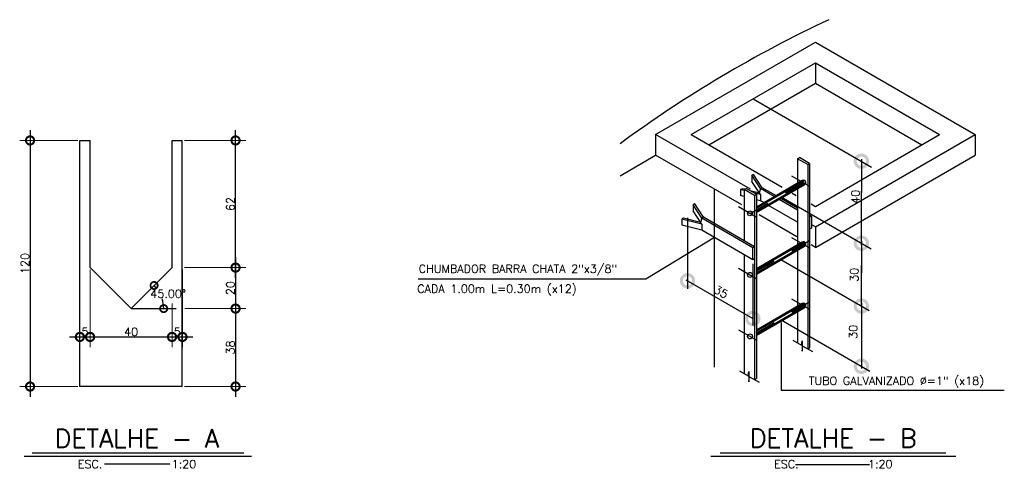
# Model space of a CAD drawing. Header units: millimetres. Extents: x 197878 to 197999, y 8707048 to 8707093.
# Tile 4 of 37: x 197893.44 to 197898.24, y 8707053.07 to 8707055.25. Entities that reach past the tile are written whole.
import ezdxf
from ezdxf.enums import TextEntityAlignment as Align

# ---------------------------------------------------------------- set-up
doc = ezdxf.new("R2010")
doc.units = ezdxf.units.MM
doc.header["$LTSCALE"] = 0.1
for name, pattern in [('C', [2, 1, 1]), ('CONTINUO', [0]), ('DASHDOT', [1, 0.5, -0.25, 0, -0.25])]:
    doc.linetypes.add(name, pattern=pattern)
doc.layers.get('Defpoints').update_dxf_attribs({"lineweight": 9})
for name, color, linetype in [('-TUB', 2, 'Continuous'), ('AUXILIARES', 7, 'Continuous'), ('DIM', 7, 'Continuous'), ('EIXO', 7, 'DASHDOT'), ('ESCADA', 3, 'Continuous'), ('GRADE', 9, 'Continuous'), ('HACH', 7, 'Continuous'), ('LFINA', 3, 'Continuous'), ('TEXTO', 2, 'Continuous')]:
    doc.layers.add(name, color=color, linetype=linetype)
doc.styles.add('ROMAND', font='ROMANS.SHX', dxfattribs={"oblique": 15, "height": 800})
doc.styles.add('romans', font='romans.shx')
doc.dimstyles.get("Standard").update_dxf_attribs({"dimtxt": 0.1, "dimasz": 0.2, "dimexe": 0.05, "dimexo": 0.05, "dimgap": 0.025, "dimtad": 1, "dimtoh": 1, "dimdec": 0, "dimlfac": 100, "dimzin": 0, "dimdsep": 46, "dimtxsty": 'romans', "dimblk1": 'DOTSMALL', "dimblk2": 'DOTSMALL', "dimsah": 1, "dimcen": 0.3, "dimdle": 0.05, "dimclrd": 7, "dimclre": 7, "dimclrt": 2, "dimazin": 0, "dimtfac": 1, "dimtdec": 0, "dimtmove": 2, "dimatfit": 3, "dimldrblk": 'DOTSMALL', "dimfxl": 0, "dimtolj": 1, "dimtzin": 0, "dimlwe": 5, "dimarcsym": 0})

# ---------------------------------------------------------------- blocks, each defined once
blk = doc.blocks.new('_DOTSMALL')
at = {"color": 0, "linetype": 'ByBlock', "const_width": 0.5}
blk.add_lwpolyline([(-0.0625, 0, 1), (0.0625, 0, 1)], format="xyb", close=True, dxfattribs=at)
blk = doc.blocks.new('*D40')
at = {"layer": 'Defpoints', "color": 0}
for p in [(197894.2329, 8707054.6611), (197894.4928, 8707054.6611), (197894.3329, 8707054.0411)]:
    blk.add_point(p, dxfattribs=at)
at = {"layer": 'DIM', "color": 7, "lineweight": -2}
blk.add_line((197894.4928, 8707053.9911), (197894.4928, 8707054.7111), dxfattribs=at)
at = {"layer": 'DIM', "color": 7, "lineweight": 5}
for p, q in [((197894.2429, 8707054.6611), (197894.5428, 8707054.6611)), ((197894.3429, 8707054.0411), (197894.5428, 8707054.0411))]:
    blk.add_line(p, q, dxfattribs=at)
at = {"layer": 'DIM', "color": 7, "lineweight": -2, "xscale": 0.08, "yscale": 0.08, "zscale": 0.08}
for p, rotation in [((197894.4928, 8707054.6611), 90), ((197894.4928, 8707054.0411), 270)]:
    blk.add_blockref('_DOTSMALL', p, dxfattribs=dict(at, rotation=rotation))
at = {"layer": 'DIM', "color": 2, "insert": (197894.4678, 8707054.3511), "char_height": 0.04, "attachment_point": 5, "rotation": 90, "style": 'romans'}
blk.add_mtext('\\A1;62', dxfattribs=at)
blk = doc.blocks.new('*D41')
at = {"layer": 'Defpoints', "color": 0}
for p in [(197894.3429, 8707053.8411), (197894.2329, 8707053.4611), (197894.4928, 8707053.4611)]:
    blk.add_point(p, dxfattribs=at)
at = {"layer": 'DIM', "color": 7, "lineweight": -2}
blk.add_line((197894.4928, 8707053.8911), (197894.4928, 8707053.4111), dxfattribs=at)
at = {"layer": 'DIM', "color": 7, "lineweight": 5}
for p, q in [((197894.3529, 8707053.8411), (197894.5428, 8707053.8411)), ((197894.2429, 8707053.4611), (197894.5428, 8707053.4611))]:
    blk.add_line(p, q, dxfattribs=at)
at = {"layer": 'DIM', "color": 7, "lineweight": -2, "xscale": 0.08, "yscale": 0.08, "zscale": 0.08}
for p, rotation in [((197894.4928, 8707053.8411), 90), ((197894.4928, 8707053.4611), 270)]:
    blk.add_blockref('_DOTSMALL', p, dxfattribs=dict(at, rotation=rotation))
at = {"layer": 'DIM', "color": 2, "insert": (197894.4678, 8707053.6511), "char_height": 0.04, "attachment_point": 5, "rotation": 90, "style": 'romans'}
blk.add_mtext('\\A1;38', dxfattribs=at)
blk = doc.blocks.new('*D42')
at = {"layer": 'Defpoints', "color": 0}
for p in [(197893.7329, 8707054.6611), (197893.4901, 8707053.4611), (197893.7329, 8707053.4611)]:
    blk.add_point(p, dxfattribs=at)
at = {"layer": 'DIM', "color": 7, "lineweight": -2}
blk.add_line((197893.4901, 8707054.7111), (197893.4901, 8707053.4111), dxfattribs=at)
at = {"layer": 'DIM', "color": 7, "lineweight": 5}
for p, q in [((197893.7229, 8707054.6611), (197893.4401, 8707054.6611)), ((197893.7229, 8707053.4611), (197893.4401, 8707053.4611))]:
    blk.add_line(p, q, dxfattribs=at)
at = {"layer": 'DIM', "color": 7, "lineweight": -2, "xscale": 0.08, "yscale": 0.08, "zscale": 0.08}
for p, rotation in [((197893.4901, 8707054.6611), 90), ((197893.4901, 8707053.4611), 270)]:
    blk.add_blockref('_DOTSMALL', p, dxfattribs=dict(at, rotation=rotation))
at = {"layer": 'DIM', "color": 2, "insert": (197893.4651, 8707054.0611), "char_height": 0.04, "attachment_point": 5, "rotation": 90, "style": 'romans'}
blk.add_mtext('\\A1;120', dxfattribs=at)
blk = doc.blocks.new('*D43')
at = {"layer": 'Defpoints', "color": 0}
for p in [(197894.1429, 8707054.0011), (197894.1207, 8707053.9207), (197893.9829, 8707053.8411), (197893.9829, 8707053.8411), (197894.203, 8707053.8411)]:
    blk.add_point(p, dxfattribs=at)
at = {"layer": 'DIM', "color": 7, "lineweight": -2}
for start, end in [(37.6465, 45), (0, 17.2617)]:
    blk.add_arc((197893.9829, 8707053.8411), 0.1592, start, end, dxfattribs=at)
at = {"layer": 'DIM', "color": 7, "lineweight": -2, "xscale": 0.07, "yscale": 0.07, "zscale": 0.07}
for p, rotation in [((197894.0954, 8707053.9537), 135.0000002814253), ((197894.1421, 8707053.8411), 270.0000000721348)]:
    blk.add_blockref('_DOTSMALL', p, dxfattribs=dict(at, rotation=rotation))
at = {"layer": 'DIM', "color": 2, "insert": (197894.164, 8707053.9134), "char_height": 0.04, "attachment_point": 5, "style": 'romans'}
blk.add_mtext('\\A1;45.00°', dxfattribs=at)
blk = doc.blocks.new('*D45')
at = {"layer": 'Defpoints', "color": 0}
for p in [(197894.2337, 8707054.0411), (197894.236, 8707053.8411), (197894.4928, 8707053.8411)]:
    blk.add_point(p, dxfattribs=at)
at = {"layer": 'DIM', "color": 7, "lineweight": -2}
blk.add_line((197894.4928, 8707054.0911), (197894.4928, 8707053.7911), dxfattribs=at)
at = {"layer": 'DIM', "color": 7, "lineweight": 5}
for p, q in [((197894.2437, 8707054.0411), (197894.5428, 8707054.0411)), ((197894.246, 8707053.8411), (197894.5428, 8707053.8411))]:
    blk.add_line(p, q, dxfattribs=at)
at = {"layer": 'DIM', "color": 7, "lineweight": -2, "xscale": 0.08, "yscale": 0.08, "zscale": 0.08}
for p, rotation in [((197894.4928, 8707054.0411), 90), ((197894.4928, 8707053.8411), 270)]:
    blk.add_blockref('_DOTSMALL', p, dxfattribs=dict(at, rotation=rotation))
at = {"layer": 'DIM', "color": 2, "insert": (197894.4678, 8707053.9411), "char_height": 0.04, "attachment_point": 5, "rotation": 90, "style": 'romans'}
blk.add_mtext('\\A1;20', dxfattribs=at)
blk = doc.blocks.new('*D46')
at = {"layer": 'Defpoints', "color": 0}
for p in [(197893.7329, 8707054.0411), (197893.7829, 8707054.0411), (197893.7829, 8707053.7029)]:
    blk.add_point(p, dxfattribs=at)
at = {"layer": 'DIM', "color": 7, "lineweight": 5}
for p, q in [((197893.7329, 8707054.0311), (197893.7329, 8707053.6529)), ((197893.7829, 8707054.0311), (197893.7829, 8707053.6529))]:
    blk.add_line(p, q, dxfattribs=at)
at = {"layer": 'DIM', "color": 7, "lineweight": -2}
blk.add_line((197893.6829, 8707053.7029), (197893.8329, 8707053.7029), dxfattribs=at)
at = {"layer": 'DIM', "color": 7, "lineweight": -2, "xscale": 0.08, "yscale": 0.08, "zscale": 0.08, "rotation": 180}
blk.add_blockref('_DOTSMALL', (197893.7329, 8707053.7029), dxfattribs=at)
at = {"layer": 'DIM', "color": 7, "lineweight": -2, "xscale": 0.08, "yscale": 0.08, "zscale": 0.08}
blk.add_blockref('_DOTSMALL', (197893.7829, 8707053.7029), dxfattribs=at)
at = {"layer": 'DIM', "color": 2, "insert": (197893.7579, 8707053.7279), "char_height": 0.04, "attachment_point": 5, "style": 'romans'}
blk.add_mtext('\\A1;5', dxfattribs=at)
blk = doc.blocks.new('*D47')
at = {"layer": 'Defpoints', "color": 0}
for p in [(197893.7829, 8707054.0411), (197894.1829, 8707053.8762), (197894.1829, 8707053.7029)]:
    blk.add_point(p, dxfattribs=at)
at = {"layer": 'DIM', "color": 7, "lineweight": 5}
for p, q in [((197893.7829, 8707054.0311), (197893.7829, 8707053.6529)), ((197894.1829, 8707053.8662), (197894.1829, 8707053.6529))]:
    blk.add_line(p, q, dxfattribs=at)
at = {"layer": 'DIM', "color": 7, "lineweight": -2}
blk.add_line((197893.7329, 8707053.7029), (197894.2329, 8707053.7029), dxfattribs=at)
at = {"layer": 'DIM', "color": 7, "lineweight": -2, "xscale": 0.08, "yscale": 0.08, "zscale": 0.08, "rotation": 180}
blk.add_blockref('_DOTSMALL', (197893.7829, 8707053.7029), dxfattribs=at)
at = {"layer": 'DIM', "color": 7, "lineweight": -2, "xscale": 0.08, "yscale": 0.08, "zscale": 0.08}
blk.add_blockref('_DOTSMALL', (197894.1829, 8707053.7029), dxfattribs=at)
at = {"layer": 'DIM', "color": 2, "insert": (197893.9829, 8707053.7279), "char_height": 0.04, "attachment_point": 5, "style": 'romans'}
blk.add_mtext('\\A1;40', dxfattribs=at)
blk = doc.blocks.new('*D48')
at = {"layer": 'Defpoints', "color": 0}
for p in [(197894.2337, 8707054.0411), (197894.1829, 8707053.8762), (197894.2337, 8707053.7029)]:
    blk.add_point(p, dxfattribs=at)
at = {"layer": 'DIM', "color": 7, "lineweight": 5}
for p, q in [((197894.2337, 8707054.0311), (197894.2337, 8707053.6529)), ((197894.1829, 8707053.8662), (197894.1829, 8707053.6529))]:
    blk.add_line(p, q, dxfattribs=at)
at = {"layer": 'DIM', "color": 7, "lineweight": -2}
blk.add_line((197894.1329, 8707053.7029), (197894.2837, 8707053.7029), dxfattribs=at)
at = {"layer": 'DIM', "color": 7, "lineweight": -2, "xscale": 0.08, "yscale": 0.08, "zscale": 0.08, "rotation": 180}
blk.add_blockref('_DOTSMALL', (197894.1829, 8707053.7029), dxfattribs=at)
at = {"layer": 'DIM', "color": 7, "lineweight": -2, "xscale": 0.08, "yscale": 0.08, "zscale": 0.08}
blk.add_blockref('_DOTSMALL', (197894.2337, 8707053.7029), dxfattribs=at)
at = {"layer": 'DIM', "color": 2, "insert": (197894.2083, 8707053.7279), "char_height": 0.04, "attachment_point": 5, "style": 'romans'}
blk.add_mtext('\\A1;5', dxfattribs=at)

msp = doc.modelspace()

# ---------------------------------------------------------------- linework, layer by layer
at = {"layer": '-TUB'}
for p, q in [((197897.23545, 8707054.5721), (197897.24445, 8707054.5773)), ((197897.28545, 8707054.54323), (197897.23545, 8707054.5721)), ((197897.23545, 8707054.5721), (197897.23545, 8707054.4534)), ((197897.29445, 8707054.54843), (197897.24445, 8707054.5773)), ((197897.28545, 8707054.54323), (197897.29445, 8707054.54843)), ((197897.28545, 8707054.54323), (197897.28545, 8707053.64455)), ((197897.29445, 8707054.54843), (197897.29445, 8707053.64975)), ((197897.02052, 8707054.49554), (197897.0123, 8707054.49106)), ((197897.05402, 8707054.42615), (197897.0123, 8707054.49106)), ((197897.0123, 8707054.49106), (197897.0123, 8707054.46161)), ((197897.05402, 8707054.3967), (197897.0123, 8707054.46161)), ((197897.06224, 8707054.43063), (197897.02052, 8707054.49554)), ((197896.96535, 8707054.42591), (197896.95712, 8707054.42143)), ((197896.95712, 8707054.42143), (197896.95712, 8707054.39198)), ((197896.97554, 8707054.41673), (197896.95712, 8707054.42143)), ((197896.97679, 8707054.42299), (197896.96535, 8707054.42591)), ((197896.97554, 8707054.42227), (197896.98454, 8707054.42747)), ((197897.02554, 8707054.3934), (197896.97554, 8707054.42227)), ((197896.97554, 8707054.42227), (197896.97554, 8707054.17157)), ((197897.03454, 8707054.3986), (197896.98454, 8707054.42747)), ((197897.04896, 8707054.40457), (197897.00459, 8707054.41589)), ((197897.05402, 8707054.42615), (197897.04854, 8707054.40468)), ((197897.06224, 8707054.43063), (197897.05402, 8707054.42615)), ((197897.12113, 8707054.3874), (197897.05402, 8707054.42615)), ((197897.12912, 8707054.39201), (197897.06224, 8707054.43063)), ((197897.23545, 8707054.42533), (197897.23545, 8707054.15302)), ((197896.97554, 8707054.38728), (197896.95712, 8707054.39198)), ((197897.05402, 8707054.3967), (197897.02501, 8707054.4041)), ((197897.02554, 8707054.3934), (197897.03454, 8707054.3986)), ((197897.02554, 8707054.3934), (197897.02554, 8707054.15193)), ((197897.03454, 8707054.3986), (197897.03454, 8707054.14673)), ((197897.05402, 8707054.36725), (197897.03454, 8707054.37222)), ((197897.05402, 8707054.3967), (197897.05402, 8707054.36725)), ((197897.07012, 8707054.35795), (197897.05402, 8707054.36725)), ((197897.23545, 8707054.3214), (197897.14544, 8707054.37337)), ((197897.23545, 8707054.33063), (197897.15343, 8707054.37798)), ((197896.73413, 8707054.35177), (197896.72591, 8707054.34729)), ((197896.76763, 8707054.28238), (197896.72591, 8707054.34729)), ((197896.72591, 8707054.34729), (197896.72591, 8707054.31784)), ((197896.76763, 8707054.25293), (197896.72591, 8707054.31784)), ((197896.77585, 8707054.28686), (197896.73413, 8707054.35177)), ((197897.23545, 8707054.2625), (197897.09443, 8707054.34392)), ((197896.67896, 8707054.28214), (197896.67073, 8707054.27766)), ((197896.76763, 8707054.25293), (197896.67073, 8707054.27766)), ((197896.67073, 8707054.27766), (197896.67073, 8707054.24821)), ((197896.76257, 8707054.2608), (197896.67896, 8707054.28214)), ((197896.76763, 8707054.28238), (197896.76215, 8707054.26091)), ((197896.77585, 8707054.28686), (197896.76763, 8707054.28238)), ((197897.01732, 8707054.13822), (197896.76763, 8707054.28238)), ((197897.02554, 8707054.1427), (197896.77585, 8707054.28686)), ((197897.30371, 8707054.29122), (197897.29445, 8707054.29656)), ((197897.30371, 8707054.29122), (197897.29445, 8707054.28617)), ((197897.30371, 8707054.29122), (197897.30371, 8707054.23378)), ((197896.76763, 8707054.22348), (197896.67073, 8707054.24821)), ((197896.76763, 8707054.25293), (197896.76763, 8707054.22348)), ((197897.01732, 8707054.07932), (197896.76763, 8707054.22348)), ((197897.30371, 8707054.23378), (197897.29418, 8707054.22859)), ((197897.02554, 8707054.1427), (197897.01732, 8707054.13822)), ((197897.01732, 8707054.07932), (197897.01732, 8707054.13822)), ((197897.02554, 8707054.15193), (197897.02554, 8707053.49472)), ((197897.03454, 8707054.14644), (197897.03454, 8707053.49992)), ((197897.23545, 8707054.12495), (197897.23545, 8707053.8534)), ((197896.97554, 8707054.10344), (197896.97554, 8707053.52358)), ((197897.02554, 8707054.0838), (197897.01732, 8707054.07932)), ((197897.23545, 8707053.82533), (197897.23545, 8707053.67342)), ((197897.28545, 8707053.64455), (197897.29445, 8707053.64975)), ((197897.02554, 8707053.49472), (197897.03454, 8707053.49992))]:
    msp.add_line(p, q, dxfattribs=at)
at = {"color": 7, "linetype": 'ByBlock'}
for p, q in [((197897.01913, 8707054.8646), (197897.59629, 8707054.53138)), ((197897.54694, 8707054.56987), (197897.54694, 8707054.40573)), ((197897.54694, 8707054.14979), (197897.54694, 8707054.41327)), ((197897.15498, 8707054.38609), (197897.59398, 8707054.13263)), ((197896.69832, 8707054.28303), (197896.69832, 8707053.93677)), ((197897.54694, 8707054.16979), (197897.54694, 8707054.01444)), ((197897.15417, 8707054.08023), (197897.58561, 8707053.83114)), ((197897.01732, 8707054.05932), (197897.01732, 8707053.75817)), ((197897.54694, 8707053.84941), (197897.54694, 8707054.05129)), ((197896.68966, 8707053.98169), (197897.01732, 8707053.79252)), ((197897.54694, 8707053.86936), (197897.54694, 8707053.54974)), ((197897.15494, 8707053.78606), (197897.5878, 8707053.53615))]:
    msp.add_line(p, q, dxfattribs=at)
at = {"color": 0}
msp.add_line((197896.83012, 8707053.55474), (197896.83012, 8707054.42373), dxfattribs=at)
for p, q in [((197897.21265, 8707053.68663), (197897.2545, 8707053.66238)), ((197897.2545, 8707053.66238), (197897.25814, 8707053.6842)), ((197897.25814, 8707053.6842), (197897.25814, 8707053.63329)), ((197897.25814, 8707053.63329), (197897.26156, 8707053.65853)), ((197897.26156, 8707053.65853), (197897.30802, 8707053.63136)), ((197896.95274, 8707053.5368), (197896.99459, 8707053.51254)), ((197896.99459, 8707053.51254), (197896.99823, 8707053.53436)), ((197896.99823, 8707053.53436), (197896.99823, 8707053.48345)), ((197896.99823, 8707053.48345), (197897.00165, 8707053.50869)), ((197897.00165, 8707053.50869), (197897.04811, 8707053.48153))]:
    msp.add_line(p, q)
at = {"layer": 'AUXILIARES', "color": 9, "ltscale": 2}
for p, q in [((197896.54282, 8707054.6896), (197897.32224, 8707055.1396)), ((197897.32224, 8707055.1396), (197898.1017, 8707054.68958)), ((197897.32224, 8707055.0396), (197897.92846, 8707054.6896)), ((197897.32224, 8707054.93965), (197897.84194, 8707054.6396)), ((197897.32228, 8707054.3396), (197897.92846, 8707054.6896)), ((197897.32228, 8707054.23958), (197898.1017, 8707054.68958))]:
    msp.add_line(p, q, dxfattribs=at)
at = {"layer": 'AUXILIARES', "color": 9, "linetype": 'CONTINUO', "ltscale": 2}
for p, q in [((197896.71602, 8707054.6896), (197897.32224, 8707055.0396)), ((197896.80261, 8707054.63964), (197897.32224, 8707054.93965)), ((197896.71604, 8707054.68961), (197897.15996, 8707054.43332)), ((197897.2096, 8707054.40466), (197897.22941, 8707054.39322)), ((197897.3019, 8707054.35137), (197897.32228, 8707054.3396))]:
    msp.add_line(p, q, dxfattribs=at)
at = {"layer": 'AUXILIARES', "color": 9}
for p, q in [((197897.32224, 8707055.0396), (197897.32224, 8707054.9396)), ((197896.54282, 8707054.6896), (197896.54282, 8707054.5896)), ((197897.0051, 8707054.4227), (197896.54282, 8707054.6896)), ((197898.1017, 8707054.68958), (197898.1017, 8707054.58958)), ((197896.96291, 8707054.34706), (197896.54282, 8707054.5896)), ((197897.23178, 8707054.19183), (197897.04741, 8707054.29827)), ((197897.32228, 8707054.23958), (197897.3089, 8707054.2473)), ((197897.32228, 8707054.23958), (197897.32228, 8707054.13958)), ((197897.32228, 8707054.13958), (197897.30137, 8707054.15165))]:
    msp.add_line(p, q, dxfattribs=at)
at = {"layer": 'AUXILIARES', "color": 9, "linetype": 'C', "ltscale": 2}
for p, q in [((197896.36898, 8707054.48923), (197896.54282, 8707054.5896)), ((197896.71602, 8707054.5896), (197896.71604, 8707054.58961)), ((197897.32228, 8707054.13958), (197898.1017, 8707054.58958))]:
    msp.add_line(p, q, dxfattribs=at)
at = {"layer": 'AUXILIARES', "color": 9}
msp.add_arc((197899.92538, 8707049.81255), 6, 115.011508, 126.351276, dxfattribs=at)
at = {"layer": 'Defpoints', "color": 0, "linetype": 'ByBlock'}
for p in [(197897.14903, 8707054.93955), (197897.26315, 8707054.45548), (197897.31979, 8707054.45548), (197897.26315, 8707054.15511), (197897.26323, 8707054.15506), (197897.54694, 8707054.15979), (197897.01732, 8707054.07932), (197897.26323, 8707053.85544), (197896.99847, 8707053.8034), (197897.54694, 8707053.55971)]:
    msp.add_point(p, dxfattribs=at)
at = {"layer": 'DIM'}
msp.add_line((197893.98285, 8707053.84113), (197894.20297, 8707053.84113), dxfattribs=at)
at = {"layer": 'EIXO'}
for p, q in [((197897.00344, 8707054.30554), (197897.32294, 8707054.49001)), ((197897.20666, 8707054.4881), (197897.31979, 8707054.42278)), ((197896.94676, 8707054.33827), (197897.05989, 8707054.27295)), ((197897.03454, 8707054.02312), (197897.32294, 8707054.18963)), ((197897.20666, 8707054.18772), (197897.31979, 8707054.1224)), ((197896.94676, 8707054.03789), (197897.05989, 8707053.97257)), ((197897.03454, 8707053.7235), (197897.32294, 8707053.89001)), ((197897.20666, 8707053.8881), (197897.31979, 8707053.82278)), ((197896.94676, 8707053.73827), (197897.05989, 8707053.67295))]:
    msp.add_line(p, q, dxfattribs=at)
at = {"layer": 'ESCADA'}
for p, q in [((197897.03454, 8707054.33594), (197897.26263, 8707054.46763)), ((197897.03454, 8707054.33763), (197897.25826, 8707054.4668)), ((197897.03454, 8707054.33094), (197897.2689, 8707054.46624)), ((197897.03454, 8707054.31655), (197897.27542, 8707054.45562)), ((197897.03454, 8707054.31155), (197897.27406, 8707054.44983)), ((197897.03454, 8707054.30957), (197897.26978, 8707054.44538)), ((197897.03454, 8707054.03556), (197897.26295, 8707054.16743)), ((197897.03454, 8707054.03725), (197897.25826, 8707054.16642)), ((197897.03454, 8707054.03056), (197897.269, 8707054.16592)), ((197897.03454, 8707054.01617), (197897.27533, 8707054.15519)), ((197897.03454, 8707054.01117), (197897.27379, 8707054.1493)), ((197897.03454, 8707054.00919), (197897.26978, 8707054.145)), ((197897.03454, 8707053.73594), (197897.26295, 8707053.86781)), ((197897.03454, 8707053.73763), (197897.25826, 8707053.8668)), ((197897.03454, 8707053.73094), (197897.269, 8707053.8663)), ((197897.03454, 8707053.71655), (197897.27533, 8707053.85557)), ((197897.03454, 8707053.71155), (197897.27379, 8707053.84968)), ((197897.03454, 8707053.70957), (197897.26978, 8707053.84538))]:
    msp.add_line(p, q, dxfattribs=at)
for centre in [(197897.00332, 8707054.30561), (197897.00332, 8707054.00523), (197897.00332, 8707053.70561)]:
    msp.add_circle(centre, 0.0122, dxfattribs=at)
for centre in [(197897.26313, 8707054.45561), (197897.26313, 8707054.15523), (197897.26313, 8707053.85561)]:
    msp.add_arc(centre, 0.0122, 296.96751, 126.50303, dxfattribs=at)
at = {"layer": 'GRADE', "color": 50}
for p, q in [((197893.73285, 8707054.66113), (197893.78285, 8707054.66113)), ((197893.73285, 8707053.46113), (197893.73285, 8707054.66113)), ((197893.78285, 8707054.04113), (197893.78285, 8707054.66113)), ((197894.18285, 8707054.66113), (197894.23285, 8707054.66113)), ((197894.18285, 8707054.04113), (197894.18285, 8707054.66113)), ((197894.23285, 8707053.46113), (197894.23285, 8707054.66113)), ((197893.98285, 8707053.84113), (197893.78285, 8707054.04113)), ((197893.98285, 8707053.84113), (197894.18285, 8707054.04113)), ((197894.23285, 8707053.46113), (197893.73285, 8707053.46113))]:
    msp.add_line(p, q, dxfattribs=at)
at = {"layer": 'HACH', "color": 3}
msp.add_line((197896.49497, 8707053.98469), (197895.38374, 8707053.98469), dxfattribs=at)
at = {"layer": 'LFINA', "ltscale": 0.2}
for p, q in [((197896.83012, 8707054.1874), (197896.49497, 8707053.98469)), ((197897.15494, 8707053.77267), (197897.15494, 8707053.44309)), ((197897.15494, 8707053.44309), (197898.24446, 8707053.44309))]:
    msp.add_line(p, q, dxfattribs=at)
at = {"layer": 'TEXTO', "color": 7, "ltscale": 0.3}
for p, q in [((197893.46146, 8707053.12212), (197894.57057, 8707053.12212)), ((197896.81252, 8707053.12212), (197898.00715, 8707053.12212))]:
    msp.add_line(p, q, dxfattribs=at)
at = {"layer": 'TEXTO', "color": 6, "ltscale": 0.3}
for p, q in [((197893.50004, 8707053.13802), (197894.53266, 8707053.13802)), ((197896.8576, 8707053.13802), (197897.95982, 8707053.13802))]:
    msp.add_line(p, q, dxfattribs=at)
at = {"layer": 'TEXTO', "ltscale": 0.3}
for p, q in [((197894.1714, 8707053.08272), (197893.85392, 8707053.08272)), ((197897.58735, 8707053.07893), (197897.22583, 8707053.07893))]:
    msp.add_line(p, q, dxfattribs=at)

# ---------------------------------------------------------------- block references
at = {"color": 7, "linetype": 'ByBlock', "yscale": 0.1199999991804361, "zscale": 0.12}
for p, xscale, rotation in [((197897.54694, 8707054.55987), 0.1199999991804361, 90), ((197897.54694, 8707054.15979), 0.1199999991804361, 270), ((197896.69832, 8707053.97669), 0.1200000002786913, 149.9999997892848), ((197897.54694, 8707053.85346), 0.1199999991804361, 90), ((197897.01732, 8707053.79252), 0.1200000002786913, 329.9999997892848), ((197897.54694, 8707053.55971), 0.1199999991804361, 270)]:
    msp.add_blockref('_DOTSMALL', p, dxfattribs=dict(at, xscale=xscale, rotation=rotation))

# ---------------------------------------------------------------- texts
at = {"color": 2, "linetype": 'ByBlock', "char_height": 0.04, "attachment_point": 5, "style": 'romans'}
for s, insert, rotation in [('\\A1;40', (197897.51831, 8707054.38583), 90), ('\\A1;30', (197897.51215, 8707054.00588), 90), ('\\A1;35', (197896.86205, 8707053.92248), 330), ('\\A1;30', (197897.50694, 8707053.72741), 90)]:
    msp.add_mtext(s, dxfattribs=dict(at, insert=insert, rotation=rotation))
at = {"layer": 'TEXTO', "style": 'romans'}
for s, p in [('CHUMBADOR BARRA CHATA 2"x3/8"', (197895.38643, 8707054.01528)), ('CADA 1.00m L=0.30m (x12)', (197895.37951, 8707053.91787))]:
    msp.add_text(s, height=0.04, dxfattribs=at).set_placement(p)
msp.add_text('TUBO GALVANIZADO %%C=1" (x18)', height=0.04, dxfattribs=at).set_placement((197897.71817, 8707053.48623), align=Align.MIDDLE)
at = {"layer": 'TEXTO', "color": 5, "ltscale": 0.3, "style": 'ROMAND'}
msp.add_text('DETALHE - A', height=0.09, rotation=360, dxfattribs=at).set_placement((197894.01122, 8707053.20804), align=Align.MIDDLE)
msp.add_text('DETALHE - B', height=0.09, dxfattribs=at).set_placement((197897.40938, 8707053.20909), align=Align.MIDDLE)
at = {"layer": 'TEXTO', "ltscale": 0.3, "style": 'romans'}
msp.add_text('ESC.           1:20', height=0.04, rotation=360, dxfattribs=at).set_placement((197894.01189, 8707053.08272), align=Align.MIDDLE)
msp.add_text('ESC.           1:20', height=0.04, dxfattribs=at).set_placement((197897.40999, 8707053.08272), align=Align.MIDDLE)

# ---------------------------------------------------------------- dimensions: what is measured, and where the dimension line sits
at = {"layer": 'DIM'}
for base, p1, p2, picture, middle in [((197893.49007, 8707053.46113), (197893.73285, 8707054.66113), (197893.73285, 8707053.46113), '*D42', (197893.46507, 8707054.06113)), ((197894.49276, 8707054.66113), (197894.33285, 8707054.04113), (197894.23285, 8707054.66113), '*D40', (197894.46776, 8707054.35113)), ((197894.49276, 8707053.84113), (197894.23372, 8707054.04113), (197894.23603, 8707053.84113), '*D45', (197894.46776, 8707053.94113)), ((197894.49276, 8707053.46113), (197894.34285, 8707053.84113), (197894.23285, 8707053.46113), '*D41', (197894.46776, 8707053.65113))]:
    dim = msp.add_linear_dim(base=base, p1=p1, p2=p2, angle=90, dimstyle='Standard', override={"dimtxt": 0.04, "dimasz": 0.08, "dimexo": 0.01, "dimgap": 0.005}, dxfattribs=at)
    dim.commit()
    dim.dimension.update_dxf_attribs({"geometry": picture, "text_midpoint": middle})
for base, p1, p2, picture, middle in [((197893.78285, 8707053.70285), (197893.73285, 8707054.04113), (197893.78285, 8707054.04113), '*D46', (197893.75785, 8707053.72785)), ((197894.18285, 8707053.70285), (197893.78285, 8707054.04113), (197894.18285, 8707053.87624), '*D47', (197893.98285, 8707053.72785)), ((197894.23372, 8707053.70285), (197894.18285, 8707053.87624), (197894.23372, 8707054.04113), '*D48', (197894.20829, 8707053.72785))]:
    dim = msp.add_linear_dim(base=base, p1=p1, p2=p2, dimstyle='Standard', override={"dimtxt": 0.04, "dimasz": 0.08, "dimexo": 0.01, "dimgap": 0.005}, dxfattribs=at)
    dim.commit()
    dim.dimension.update_dxf_attribs({"geometry": picture, "text_midpoint": middle})
dim = msp.add_angular_dim_2l(base=(197894.12073, 8707053.92073), line1=((197893.98285, 8707053.84113), (197894.14285, 8707054.00113)), line2=((197893.98285, 8707053.84113), (197894.20297, 8707053.84113)), dimstyle='Standard', override={"dimtxt": 0.04, "dimasz": 0.07, "dimexe": 0.01, "dimexo": 0.01, "dimgap": 0.005, "dimdec": 2, "dimdle": 0.01}, dxfattribs=at)
dim.commit()
dim.dimension.update_dxf_attribs({"geometry": '*D43', "text_midpoint": (197894.16396, 8707053.91337), "dimtype": 162})

doc.saveas('drawing.dxf')
